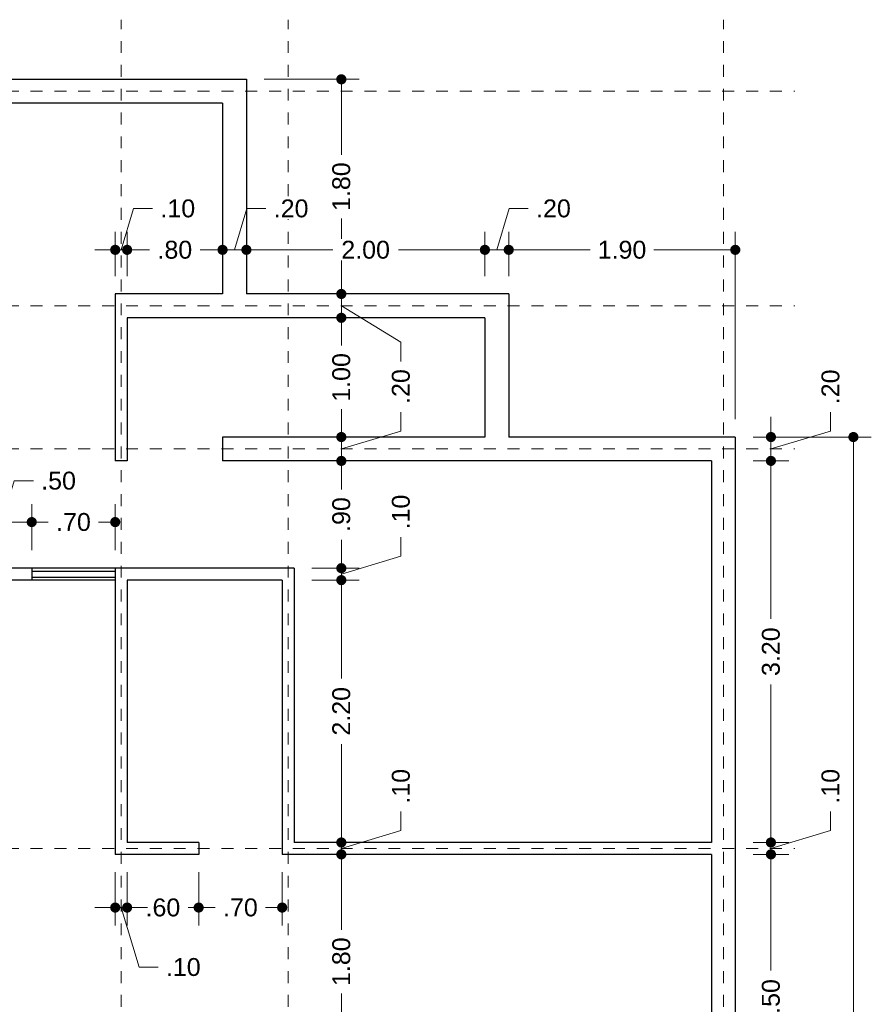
# Model space of a CAD drawing. Header units: millimetres. Extents: x -2.2 to 8.6, y -3.2 to 19.
# Tile 6 of 6: x 1.5 to 8.6, y 10.7 to 19. Entities that reach past the tile are written whole.
import ezdxf

# ---------------------------------------------------------------- set-up
doc = ezdxf.new("R2010")
doc.units = ezdxf.units.MM
doc.header["$LTSCALE"] = 0.001
doc.linetypes.add('CENTER2', pattern=[28.575, 19.05, -3.175, 3.175, -3.175])
for name, color, linetype, lineweight in [('Cotas', 7, 'Continuous', 18), ('Ejes', 7, 'CENTER2', 5), ('Muros', 7, 'Continuous', 30), ('Ventanas', 250, 'Continuous', 25)]:
    doc.layers.add(name, color=color, linetype=linetype, lineweight=lineweight)
doc.styles.get("Standard").update_dxf_attribs({"font": 'arial.ttf'})
doc.dimstyles.new('1-100', dxfattribs={"dimscale": 100, "dimtxt": 0.0015, "dimasz": 0.00085, "dimexe": 0.0015, "dimexo": 0.0015, "dimgap": 0.0008, "dimtad": 0, "dimzin": 4, "dimdsep": 46, "dimtxsty": 'Standard', "dimblk": 'DOT', "dimcen": 0.0009, "dimclrd": 256, "dimclre": 256, "dimclrt": 256, "dimadec": 0, "dimazin": 0, "dimtfac": 1, "dimtofl": 0, "dimtmove": 1, "dimatfit": 2, "dimfxl": 0.0015, "dimtfill": 1, "dimtolj": 1, "dimtzin": 4, "dimlwd": -1, "dimlwe": -1, "dimarcsym": 0})

# ---------------------------------------------------------------- blocks, each defined once
blk = doc.blocks.new('_DOT')
at = {"color": 0, "linetype": 'ByBlock'}
blk.add_line((-0.5, 0), (-1, 0), dxfattribs=at)
at = {"color": 0, "linetype": 'ByBlock', "const_width": 0.5}
blk.add_lwpolyline([(-0.25, 0, 1), (0.25, 0, 1)], format="xyb", close=True, dxfattribs=at)
blk = doc.blocks.new('*D42')
at = {"layer": 'Cotas', "transparency": 16777216}
for p, q in [((3.8668, 12.0057), (4.313, 12.0057)), ((4.163, 11.9207), (4.163, 11.3732)), ((4.163, 10.2907), (4.163, 10.8382)), ((3.9168, 10.2057), (4.313, 10.2057))]:
    blk.add_line(p, q, dxfattribs=at)
at = {"layer": 'Defpoints', "color": 0, "transparency": 16777216}
for p in [(3.7168, 12.0057), (4.163, 12.0057), (3.7668, 10.2057)]:
    blk.add_point(p, dxfattribs=at)
at = {"layer": 'Cotas', "transparency": 16777216, "xscale": 0.08499999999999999, "yscale": 0.08499999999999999, "zscale": 0.08499999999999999}
for p, rotation in [((4.163, 12.0057), 90), ((4.163, 10.2057), 270)]:
    blk.add_blockref('_DOT', p, dxfattribs=dict(at, rotation=rotation))
at = {"layer": 'Cotas', "transparency": 16777216, "insert": (4.163, 11.1057), "char_height": 0.15, "attachment_point": 5, "rotation": 90, "bg_fill": 3, "box_fill_scale": 1.1, "bg_fill_color": 256, "bg_fill_true_color": 13158600, "bg_fill_transparency": 0}
blk.add_mtext('\\A1;1.80', dxfattribs=at)
blk = doc.blocks.new('*D43')
at = {"layer": 'Cotas', "transparency": 16777216}
for p, q in [((4.6627, 12.2056), (4.6627, 12.3656)), ((4.163, 12.1907), (4.163, 12.2757)), ((4.163, 12.0557), (4.6627, 12.2056)), ((3.9168, 12.1057), (4.313, 12.1057)), ((4.163, 12.0057), (4.163, 12.1057)), ((3.8668, 12.0057), (4.313, 12.0057)), ((4.163, 11.9207), (4.163, 11.8357))]:
    blk.add_line(p, q, dxfattribs=at)
at = {"layer": 'Defpoints', "color": 0, "transparency": 16777216}
for p in [(3.7668, 12.1057), (4.163, 12.1057), (3.7168, 12.0057)]:
    blk.add_point(p, dxfattribs=at)
at = {"layer": 'Cotas', "transparency": 16777216, "xscale": 0.08499999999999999, "yscale": 0.08499999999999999, "zscale": 0.08499999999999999}
for p, rotation in [((4.163, 12.1057), 270), ((4.163, 12.0057), 90)]:
    blk.add_blockref('_DOT', p, dxfattribs=dict(at, rotation=rotation))
at = {"layer": 'Cotas', "transparency": 16777216, "insert": (4.6627, 12.5768), "char_height": 0.15, "attachment_point": 5, "rotation": 90, "bg_fill": 3, "box_fill_scale": 1.1, "bg_fill_color": 256, "bg_fill_true_color": 13158600, "bg_fill_transparency": 0}
blk.add_mtext('\\A1;.10', dxfattribs=at)
blk = doc.blocks.new('*D44')
at = {"layer": 'Cotas', "transparency": 16777216}
for p, q in [((3.9168, 14.3057), (4.313, 14.3057)), ((4.163, 14.2207), (4.163, 13.4815)), ((4.163, 12.1907), (4.163, 12.9299)), ((3.9168, 12.1057), (4.313, 12.1057))]:
    blk.add_line(p, q, dxfattribs=at)
at = {"layer": 'Defpoints', "color": 0, "transparency": 16777216}
for p in [(3.7668, 14.3057), (4.163, 14.3057), (3.7668, 12.1057)]:
    blk.add_point(p, dxfattribs=at)
at = {"layer": 'Cotas', "transparency": 16777216, "xscale": 0.08499999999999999, "yscale": 0.08499999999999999, "zscale": 0.08499999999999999}
for p, rotation in [((4.163, 14.3057), 90), ((4.163, 12.1057), 270)]:
    blk.add_blockref('_DOT', p, dxfattribs=dict(at, rotation=rotation))
at = {"layer": 'Cotas', "transparency": 16777216, "insert": (4.163, 13.2057), "char_height": 0.15, "attachment_point": 5, "rotation": 90, "bg_fill": 3, "box_fill_scale": 1.1, "bg_fill_color": 256, "bg_fill_true_color": 13158600, "bg_fill_transparency": 0}
blk.add_mtext('\\A1;2.20', dxfattribs=at)
blk = doc.blocks.new('*D45')
at = {"layer": 'Cotas', "transparency": 16777216}
for p, q in [((3.9168, 15.3057), (4.313, 15.3057)), ((4.163, 15.2207), (4.163, 15.0668)), ((4.163, 14.4907), (4.163, 14.6446)), ((3.9168, 14.4057), (4.313, 14.4057))]:
    blk.add_line(p, q, dxfattribs=at)
at = {"layer": 'Defpoints', "color": 0, "transparency": 16777216}
for p in [(3.7668, 15.3057), (4.163, 15.3057), (3.7668, 14.4057)]:
    blk.add_point(p, dxfattribs=at)
at = {"layer": 'Cotas', "transparency": 16777216, "xscale": 0.08499999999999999, "yscale": 0.08499999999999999, "zscale": 0.08499999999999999}
for p, rotation in [((4.163, 15.3057), 90), ((4.163, 14.4057), 270)]:
    blk.add_blockref('_DOT', p, dxfattribs=dict(at, rotation=rotation))
at = {"layer": 'Cotas', "transparency": 16777216, "insert": (4.163, 14.8557), "char_height": 0.15, "attachment_point": 5, "rotation": 90, "bg_fill": 3, "box_fill_scale": 1.1, "bg_fill_color": 256, "bg_fill_true_color": 13158600, "bg_fill_transparency": 0}
blk.add_mtext('\\A1;.90', dxfattribs=at)
blk = doc.blocks.new('*D46')
at = {"layer": 'Cotas', "transparency": 16777216}
for p, q in [((4.6627, 15.5556), (4.6627, 15.7156)), ((4.163, 15.5907), (4.163, 15.6757)), ((4.163, 15.4057), (4.6627, 15.5556)), ((3.8668, 15.5057), (4.313, 15.5057)), ((4.163, 15.3057), (4.163, 15.5057)), ((3.9168, 15.3057), (4.313, 15.3057)), ((4.163, 15.2207), (4.163, 15.1357))]:
    blk.add_line(p, q, dxfattribs=at)
at = {"layer": 'Defpoints', "color": 0, "transparency": 16777216}
for p in [(3.7168, 15.5057), (4.163, 15.5057), (3.7668, 15.3057)]:
    blk.add_point(p, dxfattribs=at)
at = {"layer": 'Cotas', "transparency": 16777216, "xscale": 0.08499999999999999, "yscale": 0.08499999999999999, "zscale": 0.08499999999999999}
for p, rotation in [((4.163, 15.5057), 270), ((4.163, 15.3057), 90)]:
    blk.add_blockref('_DOT', p, dxfattribs=dict(at, rotation=rotation))
at = {"layer": 'Cotas', "transparency": 16777216, "insert": (4.6627, 15.9268), "char_height": 0.15, "attachment_point": 5, "rotation": 90, "bg_fill": 3, "box_fill_scale": 1.1, "bg_fill_color": 256, "bg_fill_true_color": 13158600, "bg_fill_transparency": 0}
blk.add_mtext('\\A1;.20', dxfattribs=at)
blk = doc.blocks.new('*D47')
at = {"layer": 'Cotas', "transparency": 16777216}
for p, q in [((3.8668, 16.5057), (4.313, 16.5057)), ((4.163, 16.4207), (4.163, 16.2732)), ((4.163, 15.5907), (4.163, 15.7382)), ((3.8668, 15.5057), (4.313, 15.5057))]:
    blk.add_line(p, q, dxfattribs=at)
at = {"layer": 'Defpoints', "color": 0, "transparency": 16777216}
for p in [(3.7168, 16.5057), (4.163, 16.5057), (3.7168, 15.5057)]:
    blk.add_point(p, dxfattribs=at)
at = {"layer": 'Cotas', "transparency": 16777216, "xscale": 0.08499999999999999, "yscale": 0.08499999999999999, "zscale": 0.08499999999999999}
for p, rotation in [((4.163, 16.5057), 90), ((4.163, 15.5057), 270)]:
    blk.add_blockref('_DOT', p, dxfattribs=dict(at, rotation=rotation))
at = {"layer": 'Cotas', "transparency": 16777216, "insert": (4.163, 16.0057), "char_height": 0.15, "attachment_point": 5, "rotation": 90, "bg_fill": 3, "box_fill_scale": 1.1, "bg_fill_color": 256, "bg_fill_true_color": 13158600, "bg_fill_transparency": 0}
blk.add_mtext('\\A1;1.00', dxfattribs=at)
blk = doc.blocks.new('*D48')
at = {"layer": 'Cotas', "transparency": 16777216}
for p, q in [((4.163, 16.7907), (4.163, 16.8757)), ((3.8668, 16.7057), (4.313, 16.7057)), ((4.163, 16.5057), (4.163, 16.7057)), ((4.163, 16.6057), (4.6627, 16.3004)), ((3.8668, 16.5057), (4.313, 16.5057)), ((4.163, 16.4207), (4.163, 16.3357)), ((4.6627, 16.3004), (4.6627, 16.1404))]:
    blk.add_line(p, q, dxfattribs=at)
at = {"layer": 'Defpoints', "color": 0, "transparency": 16777216}
for p in [(3.7168, 16.7057), (4.163, 16.7057), (3.7168, 16.5057)]:
    blk.add_point(p, dxfattribs=at)
at = {"layer": 'Cotas', "transparency": 16777216, "xscale": 0.08499999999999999, "yscale": 0.08499999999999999, "zscale": 0.08499999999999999}
for p, rotation in [((4.163, 16.7057), 270), ((4.163, 16.5057), 90)]:
    blk.add_blockref('_DOT', p, dxfattribs=dict(at, rotation=rotation))
at = {"layer": 'Cotas', "transparency": 16777216, "insert": (4.6627, 15.9293), "char_height": 0.15, "attachment_point": 5, "rotation": 90, "bg_fill": 3, "box_fill_scale": 1.1, "bg_fill_color": 256, "bg_fill_true_color": 13158600, "bg_fill_transparency": 0}
blk.add_mtext('\\A1;.20', dxfattribs=at)
blk = doc.blocks.new('*D49')
at = {"layer": 'Cotas', "transparency": 16777216}
for p, q in [((3.5168, 18.5057), (4.313, 18.5057)), ((4.163, 18.4207), (4.163, 17.8732)), ((4.163, 16.7907), (4.163, 17.3382)), ((3.8668, 16.7057), (4.313, 16.7057))]:
    blk.add_line(p, q, dxfattribs=at)
at = {"layer": 'Defpoints', "color": 0, "transparency": 16777216}
for p in [(3.3668, 18.5057), (4.163, 18.5057), (3.7168, 16.7057)]:
    blk.add_point(p, dxfattribs=at)
at = {"layer": 'Cotas', "transparency": 16777216, "xscale": 0.08499999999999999, "yscale": 0.08499999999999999, "zscale": 0.08499999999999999}
for p, rotation in [((4.163, 18.5057), 90), ((4.163, 16.7057), 270)]:
    blk.add_blockref('_DOT', p, dxfattribs=dict(at, rotation=rotation))
at = {"layer": 'Cotas', "transparency": 16777216, "insert": (4.163, 17.6057), "char_height": 0.15, "attachment_point": 5, "rotation": 90, "bg_fill": 3, "box_fill_scale": 1.1, "bg_fill_color": 256, "bg_fill_true_color": 13158600, "bg_fill_transparency": 0}
blk.add_mtext('\\A1;1.80', dxfattribs=at)
blk = doc.blocks.new('*D59')
at = {"layer": 'Cotas', "transparency": 16777216}
for p, q in [((2.3668, 11.8557), (2.3668, 11.4098)), ((2.9668, 11.8557), (2.9668, 11.4098)), ((2.4518, 11.5598), (2.4556, 11.5598)), ((2.8818, 11.5598), (2.8779, 11.5598))]:
    blk.add_line(p, q, dxfattribs=at)
at = {"layer": 'Defpoints', "color": 0, "transparency": 16777216}
for p in [(2.3668, 12.0057), (2.9668, 12.0057), (2.9668, 11.5598)]:
    blk.add_point(p, dxfattribs=at)
at = {"layer": 'Cotas', "transparency": 16777216, "xscale": 0.08499999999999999, "yscale": 0.08499999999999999, "zscale": 0.08499999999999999, "rotation": 180}
blk.add_blockref('_DOT', (2.3668, 11.5598), dxfattribs=at)
at = {"layer": 'Cotas', "transparency": 16777216, "xscale": 0.08499999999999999, "yscale": 0.08499999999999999, "zscale": 0.08499999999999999}
blk.add_blockref('_DOT', (2.9668, 11.5598), dxfattribs=at)
at = {"layer": 'Cotas', "transparency": 16777216, "insert": (2.6668, 11.5598), "char_height": 0.15, "attachment_point": 5, "bg_fill": 3, "box_fill_scale": 1.1, "bg_fill_color": 256, "bg_fill_true_color": 13158600, "bg_fill_transparency": 0}
blk.add_mtext('\\A1;.60', dxfattribs=at)
blk = doc.blocks.new('*D60')
at = {"layer": 'Cotas', "transparency": 16777216}
for p, q in [((2.9668, 11.8557), (2.9668, 11.4098)), ((3.6668, 11.8557), (3.6668, 11.4098)), ((3.0518, 11.5598), (3.1056, 11.5598)), ((3.5818, 11.5598), (3.5279, 11.5598))]:
    blk.add_line(p, q, dxfattribs=at)
at = {"layer": 'Defpoints', "color": 0, "transparency": 16777216}
for p in [(2.9668, 12.0057), (3.6668, 12.0057), (3.6668, 11.5598)]:
    blk.add_point(p, dxfattribs=at)
at = {"layer": 'Cotas', "transparency": 16777216, "xscale": 0.08499999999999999, "yscale": 0.08499999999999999, "zscale": 0.08499999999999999, "rotation": 180}
blk.add_blockref('_DOT', (2.9668, 11.5598), dxfattribs=at)
at = {"layer": 'Cotas', "transparency": 16777216, "xscale": 0.08499999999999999, "yscale": 0.08499999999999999, "zscale": 0.08499999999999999}
blk.add_blockref('_DOT', (3.6668, 11.5598), dxfattribs=at)
at = {"layer": 'Cotas', "transparency": 16777216, "insert": (3.3168, 11.5598), "char_height": 0.15, "attachment_point": 5, "bg_fill": 3, "box_fill_scale": 1.1, "bg_fill_color": 256, "bg_fill_true_color": 13158600, "bg_fill_transparency": 0}
blk.add_mtext('\\A1;.70', dxfattribs=at)
blk = doc.blocks.new('*D61')
at = {"layer": 'Cotas', "transparency": 16777216}
for p, q in [((1.3168, 14.7925), (1.4207, 15.1391)), ((1.4207, 15.1391), (1.5807, 15.1391)), ((1.0668, 14.5557), (1.0668, 14.9425)), ((1.5668, 14.5557), (1.5668, 14.9425)), ((1.1518, 14.7925), (1.4818, 14.7925))]:
    blk.add_line(p, q, dxfattribs=at)
at = {"layer": 'Defpoints', "color": 0, "transparency": 16777216}
for p in [(1.5668, 14.7925), (1.0668, 14.4057), (1.5668, 14.4057)]:
    blk.add_point(p, dxfattribs=at)
at = {"layer": 'Cotas', "transparency": 16777216, "xscale": 0.08499999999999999, "yscale": 0.08499999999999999, "zscale": 0.08499999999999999, "rotation": 180}
blk.add_blockref('_DOT', (1.0668, 14.7925), dxfattribs=at)
at = {"layer": 'Cotas', "transparency": 16777216, "xscale": 0.08499999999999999, "yscale": 0.08499999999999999, "zscale": 0.08499999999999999}
blk.add_blockref('_DOT', (1.5668, 14.7925), dxfattribs=at)
at = {"layer": 'Cotas', "transparency": 16777216, "insert": (1.7919, 15.1391), "char_height": 0.15, "attachment_point": 5, "bg_fill": 3, "box_fill_scale": 1.1, "bg_fill_color": 256, "bg_fill_true_color": 13158600, "bg_fill_transparency": 0}
blk.add_mtext('\\A1;.50', dxfattribs=at)
blk = doc.blocks.new('*D62')
at = {"layer": 'Cotas', "transparency": 16777216}
for p, q in [((1.5668, 14.5557), (1.5668, 14.9425)), ((2.2668, 14.5557), (2.2668, 14.9425)), ((1.6518, 14.7925), (1.7056, 14.7925)), ((2.1818, 14.7925), (2.1279, 14.7925))]:
    blk.add_line(p, q, dxfattribs=at)
at = {"layer": 'Defpoints', "color": 0, "transparency": 16777216}
for p in [(2.2668, 14.7925), (1.5668, 14.4057), (2.2668, 14.4057)]:
    blk.add_point(p, dxfattribs=at)
at = {"layer": 'Cotas', "transparency": 16777216, "xscale": 0.08499999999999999, "yscale": 0.08499999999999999, "zscale": 0.08499999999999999, "rotation": 180}
blk.add_blockref('_DOT', (1.5668, 14.7925), dxfattribs=at)
at = {"layer": 'Cotas', "transparency": 16777216, "xscale": 0.08499999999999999, "yscale": 0.08499999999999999, "zscale": 0.08499999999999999}
blk.add_blockref('_DOT', (2.2668, 14.7925), dxfattribs=at)
at = {"layer": 'Cotas', "transparency": 16777216, "insert": (1.9168, 14.7925), "char_height": 0.15, "attachment_point": 5, "bg_fill": 3, "box_fill_scale": 1.1, "bg_fill_color": 256, "bg_fill_true_color": 13158600, "bg_fill_transparency": 0}
blk.add_mtext('\\A1;.70', dxfattribs=at)
blk = doc.blocks.new('*D64')
at = {"layer": 'Cotas', "transparency": 16777216}
for p, q in [((4.6627, 14.5056), (4.6627, 14.6656)), ((4.163, 14.4907), (4.163, 14.5757)), ((4.163, 14.3557), (4.6627, 14.5056)), ((3.9168, 14.4057), (4.313, 14.4057)), ((4.163, 14.3057), (4.163, 14.4057)), ((3.9168, 14.3057), (4.313, 14.3057)), ((4.163, 14.2207), (4.163, 14.1357))]:
    blk.add_line(p, q, dxfattribs=at)
at = {"layer": 'Defpoints', "color": 0, "transparency": 16777216}
for p in [(3.7668, 14.4057), (4.163, 14.4057), (3.7668, 14.3057)]:
    blk.add_point(p, dxfattribs=at)
at = {"layer": 'Cotas', "transparency": 16777216, "xscale": 0.08499999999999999, "yscale": 0.08499999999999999, "zscale": 0.08499999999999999}
for p, rotation in [((4.163, 14.4057), 270), ((4.163, 14.3057), 90)]:
    blk.add_blockref('_DOT', p, dxfattribs=dict(at, rotation=rotation))
at = {"layer": 'Cotas', "transparency": 16777216, "insert": (4.6627, 14.8768), "char_height": 0.15, "attachment_point": 5, "rotation": 90, "bg_fill": 3, "box_fill_scale": 1.1, "bg_fill_color": 256, "bg_fill_true_color": 13158600, "bg_fill_transparency": 0}
blk.add_mtext('\\A1;.10', dxfattribs=at)
blk = doc.blocks.new('*D65')
at = {"layer": 'Cotas', "transparency": 16777216}
for p, q in [((2.3668, 16.8557), (2.3668, 17.2256)), ((3.1668, 16.8557), (3.1668, 17.2256)), ((2.4518, 17.0756), (2.5556, 17.0756)), ((3.0818, 17.0756), (2.9779, 17.0756))]:
    blk.add_line(p, q, dxfattribs=at)
at = {"layer": 'Defpoints', "color": 0, "transparency": 16777216}
for p in [(3.1668, 17.0756), (2.3668, 16.7057), (3.1668, 16.7057)]:
    blk.add_point(p, dxfattribs=at)
at = {"layer": 'Cotas', "transparency": 16777216, "xscale": 0.08499999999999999, "yscale": 0.08499999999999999, "zscale": 0.08499999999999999, "rotation": 180}
blk.add_blockref('_DOT', (2.3668, 17.0756), dxfattribs=at)
at = {"layer": 'Cotas', "transparency": 16777216, "xscale": 0.08499999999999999, "yscale": 0.08499999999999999, "zscale": 0.08499999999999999}
blk.add_blockref('_DOT', (3.1668, 17.0756), dxfattribs=at)
at = {"layer": 'Cotas', "transparency": 16777216, "insert": (2.7668, 17.0756), "char_height": 0.15, "attachment_point": 5, "bg_fill": 3, "box_fill_scale": 1.1, "bg_fill_color": 256, "bg_fill_true_color": 13158600, "bg_fill_transparency": 0}
blk.add_mtext('\\A1;.80', dxfattribs=at)
blk = doc.blocks.new('*D66')
at = {"layer": 'Cotas', "transparency": 16777216}
for p, q in [((2.3168, 17.0756), (2.4207, 17.4222)), ((2.4207, 17.4222), (2.5807, 17.4222)), ((2.2668, 16.8557), (2.2668, 17.2256)), ((2.3668, 16.8557), (2.3668, 17.2256)), ((2.1818, 17.0756), (2.0968, 17.0756)), ((2.3668, 17.0756), (2.2668, 17.0756)), ((2.4518, 17.0756), (2.5368, 17.0756))]:
    blk.add_line(p, q, dxfattribs=at)
at = {"layer": 'Defpoints', "color": 0, "transparency": 16777216}
for p in [(2.2668, 17.0756), (2.2668, 16.7057), (2.3668, 16.7057)]:
    blk.add_point(p, dxfattribs=at)
at = {"layer": 'Cotas', "transparency": 16777216, "xscale": 0.08499999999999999, "yscale": 0.08499999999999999, "zscale": 0.08499999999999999}
blk.add_blockref('_DOT', (2.2668, 17.0756), dxfattribs=at)
at = {"layer": 'Cotas', "transparency": 16777216, "xscale": 0.08499999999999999, "yscale": 0.08499999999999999, "zscale": 0.08499999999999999, "rotation": 180}
blk.add_blockref('_DOT', (2.3668, 17.0756), dxfattribs=at)
at = {"layer": 'Cotas', "transparency": 16777216, "insert": (2.7919, 17.4222), "char_height": 0.15, "attachment_point": 5, "bg_fill": 3, "box_fill_scale": 1.1, "bg_fill_color": 256, "bg_fill_true_color": 13158600, "bg_fill_transparency": 0}
blk.add_mtext('\\A1;.10', dxfattribs=at)
blk = doc.blocks.new('*D67')
at = {"layer": 'Cotas', "transparency": 16777216}
for p, q in [((3.2668, 17.0756), (3.3707, 17.4222)), ((3.3707, 17.4222), (3.5307, 17.4222)), ((3.1668, 16.8557), (3.1668, 17.2256)), ((3.3668, 16.8557), (3.3668, 17.2256)), ((3.0818, 17.0756), (2.9968, 17.0756)), ((3.1668, 17.0756), (3.3668, 17.0756)), ((3.4518, 17.0756), (3.5368, 17.0756))]:
    blk.add_line(p, q, dxfattribs=at)
at = {"layer": 'Defpoints', "color": 0, "transparency": 16777216}
for p in [(3.3668, 17.0756), (3.1668, 16.7057), (3.3668, 16.7057)]:
    blk.add_point(p, dxfattribs=at)
at = {"layer": 'Cotas', "transparency": 16777216, "xscale": 0.08499999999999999, "yscale": 0.08499999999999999, "zscale": 0.08499999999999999}
blk.add_blockref('_DOT', (3.1668, 17.0756), dxfattribs=at)
at = {"layer": 'Cotas', "transparency": 16777216, "xscale": 0.08499999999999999, "yscale": 0.08499999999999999, "zscale": 0.08499999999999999, "rotation": 180}
blk.add_blockref('_DOT', (3.3668, 17.0756), dxfattribs=at)
at = {"layer": 'Cotas', "transparency": 16777216, "insert": (3.7419, 17.4222), "char_height": 0.15, "attachment_point": 5, "bg_fill": 3, "box_fill_scale": 1.1, "bg_fill_color": 256, "bg_fill_true_color": 13158600, "bg_fill_transparency": 0}
blk.add_mtext('\\A1;.20', dxfattribs=at)
blk = doc.blocks.new('*D68')
at = {"layer": 'Cotas', "transparency": 16777216}
for p, q in [((3.3668, 16.8557), (3.3668, 17.2256)), ((5.3668, 16.8557), (5.3668, 17.2256)), ((3.4518, 17.0756), (4.0909, 17.0756)), ((5.2818, 17.0756), (4.6426, 17.0756))]:
    blk.add_line(p, q, dxfattribs=at)
at = {"layer": 'Defpoints', "color": 0, "transparency": 16777216}
for p in [(5.3668, 17.0756), (3.3668, 16.7057), (5.3668, 16.7057)]:
    blk.add_point(p, dxfattribs=at)
at = {"layer": 'Cotas', "transparency": 16777216, "xscale": 0.08499999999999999, "yscale": 0.08499999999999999, "zscale": 0.08499999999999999, "rotation": 180}
blk.add_blockref('_DOT', (3.3668, 17.0756), dxfattribs=at)
at = {"layer": 'Cotas', "transparency": 16777216, "xscale": 0.08499999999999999, "yscale": 0.08499999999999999, "zscale": 0.08499999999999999}
blk.add_blockref('_DOT', (5.3668, 17.0756), dxfattribs=at)
at = {"layer": 'Cotas', "transparency": 16777216, "insert": (4.3668, 17.0756), "char_height": 0.15, "attachment_point": 5, "bg_fill": 3, "box_fill_scale": 1.1, "bg_fill_color": 256, "bg_fill_true_color": 13158600, "bg_fill_transparency": 0}
blk.add_mtext('\\A1;2.00', dxfattribs=at)
blk = doc.blocks.new('*D69')
at = {"layer": 'Cotas', "transparency": 16777216}
for p, q in [((5.4668, 17.0756), (5.5707, 17.4222)), ((5.5707, 17.4222), (5.7307, 17.4222)), ((5.3668, 16.8557), (5.3668, 17.2256)), ((5.5668, 16.8557), (5.5668, 17.2256)), ((5.2818, 17.0756), (5.1968, 17.0756)), ((5.3668, 17.0756), (5.5668, 17.0756)), ((5.6518, 17.0756), (5.7368, 17.0756))]:
    blk.add_line(p, q, dxfattribs=at)
at = {"layer": 'Defpoints', "color": 0, "transparency": 16777216}
for p in [(5.5668, 17.0756), (5.3668, 16.7057), (5.5668, 16.7057)]:
    blk.add_point(p, dxfattribs=at)
at = {"layer": 'Cotas', "transparency": 16777216, "xscale": 0.08499999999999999, "yscale": 0.08499999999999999, "zscale": 0.08499999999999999}
blk.add_blockref('_DOT', (5.3668, 17.0756), dxfattribs=at)
at = {"layer": 'Cotas', "transparency": 16777216, "xscale": 0.08499999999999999, "yscale": 0.08499999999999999, "zscale": 0.08499999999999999, "rotation": 180}
blk.add_blockref('_DOT', (5.5668, 17.0756), dxfattribs=at)
at = {"layer": 'Cotas', "transparency": 16777216, "insert": (5.9419, 17.4222), "char_height": 0.15, "attachment_point": 5, "bg_fill": 3, "box_fill_scale": 1.1, "bg_fill_color": 256, "bg_fill_true_color": 13158600, "bg_fill_transparency": 0}
blk.add_mtext('\\A1;.20', dxfattribs=at)
blk = doc.blocks.new('*D70')
at = {"layer": 'Cotas', "transparency": 16777216}
for p, q in [((5.5668, 16.8557), (5.5668, 17.2256)), ((7.4668, 15.6557), (7.4668, 17.2256)), ((5.6518, 17.0756), (6.2493, 17.0756)), ((7.3818, 17.0756), (6.7843, 17.0756))]:
    blk.add_line(p, q, dxfattribs=at)
at = {"layer": 'Defpoints', "color": 0, "transparency": 16777216}
for p in [(7.4668, 17.0756), (5.5668, 16.7057), (7.4668, 15.5057)]:
    blk.add_point(p, dxfattribs=at)
at = {"layer": 'Cotas', "transparency": 16777216, "xscale": 0.08499999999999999, "yscale": 0.08499999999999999, "zscale": 0.08499999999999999, "rotation": 180}
blk.add_blockref('_DOT', (5.5668, 17.0756), dxfattribs=at)
at = {"layer": 'Cotas', "transparency": 16777216, "xscale": 0.08499999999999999, "yscale": 0.08499999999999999, "zscale": 0.08499999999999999}
blk.add_blockref('_DOT', (7.4668, 17.0756), dxfattribs=at)
at = {"layer": 'Cotas', "transparency": 16777216, "insert": (6.5168, 17.0756), "char_height": 0.15, "attachment_point": 5, "bg_fill": 3, "box_fill_scale": 1.1, "bg_fill_color": 256, "bg_fill_true_color": 13158600, "bg_fill_transparency": 0}
blk.add_mtext('\\A1;1.90', dxfattribs=at)
blk = doc.blocks.new('*D71')
at = {"layer": 'Cotas', "transparency": 16777216}
for p, q in [((2.2668, 11.8557), (2.2668, 11.4098)), ((2.3668, 11.8557), (2.3668, 11.4098)), ((2.1818, 11.5598), (2.0968, 11.5598)), ((2.3668, 11.5598), (2.2668, 11.5598)), ((2.3168, 11.5598), (2.4667, 11.0601)), ((2.4518, 11.5598), (2.5368, 11.5598)), ((2.4667, 11.0601), (2.6267, 11.0601))]:
    blk.add_line(p, q, dxfattribs=at)
at = {"layer": 'Defpoints', "color": 0, "transparency": 16777216}
for p in [(2.2668, 12.0057), (2.3668, 12.0057), (2.2668, 11.5598)]:
    blk.add_point(p, dxfattribs=at)
at = {"layer": 'Cotas', "transparency": 16777216, "xscale": 0.08499999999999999, "yscale": 0.08499999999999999, "zscale": 0.08499999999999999}
blk.add_blockref('_DOT', (2.2668, 11.5598), dxfattribs=at)
at = {"layer": 'Cotas', "transparency": 16777216, "xscale": 0.08499999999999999, "yscale": 0.08499999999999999, "zscale": 0.08499999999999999, "rotation": 180}
blk.add_blockref('_DOT', (2.3668, 11.5598), dxfattribs=at)
at = {"layer": 'Cotas', "transparency": 16777216, "insert": (2.8378, 11.0601), "char_height": 0.15, "attachment_point": 5, "bg_fill": 3, "box_fill_scale": 1.1, "bg_fill_color": 256, "bg_fill_true_color": 13158600, "bg_fill_transparency": 0}
blk.add_mtext('\\A1;.10', dxfattribs=at)
blk = doc.blocks.new('*D73')
at = {"layer": 'Cotas', "transparency": 16777216}
for p, q in [((7.6168, 15.5057), (8.6072, 15.5057)), ((8.4572, 15.4207), (8.4572, 7.5815)), ((8.4572, -0.9093), (8.4572, 6.9299)), ((7.6168, -0.9943), (8.6072, -0.9943))]:
    blk.add_line(p, q, dxfattribs=at)
at = {"layer": 'Defpoints', "color": 0, "transparency": 16777216}
for p in [(7.4668, 15.5057), (7.4668, -0.9943), (8.4572, -0.9943)]:
    blk.add_point(p, dxfattribs=at)
at = {"layer": 'Cotas', "transparency": 16777216, "xscale": 0.08499999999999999, "yscale": 0.08499999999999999, "zscale": 0.08499999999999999}
for p, rotation in [((8.4572, 15.5057), 90), ((8.4572, -0.9943), 270)]:
    blk.add_blockref('_DOT', p, dxfattribs=dict(at, rotation=rotation))
at = {"layer": 'Cotas', "transparency": 16777216, "insert": (8.4572, 7.2557), "char_height": 0.15, "attachment_point": 5, "rotation": 90, "bg_fill": 3, "box_fill_scale": 1.1, "bg_fill_color": 256, "bg_fill_true_color": 13158600, "bg_fill_transparency": 0}
blk.add_mtext('\\A1;16.50', dxfattribs=at)
blk = doc.blocks.new('*D83')
at = {"layer": 'Cotas', "transparency": 16777216}
for p, q in [((7.6168, 12.0057), (7.9155, 12.0057)), ((7.7655, 11.9207), (7.7655, 11.0315)), ((7.7655, 9.5907), (7.7655, 10.4799)), ((7.6168, 9.5057), (7.9155, 9.5057))]:
    blk.add_line(p, q, dxfattribs=at)
at = {"layer": 'Defpoints', "color": 0, "transparency": 16777216}
for p in [(7.4668, 12.0057), (7.7655, 12.0057), (7.4668, 9.5057)]:
    blk.add_point(p, dxfattribs=at)
at = {"layer": 'Cotas', "transparency": 16777216, "xscale": 0.08499999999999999, "yscale": 0.08499999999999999, "zscale": 0.08499999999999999}
for p, rotation in [((7.7655, 12.0057), 90), ((7.7655, 9.5057), 270)]:
    blk.add_blockref('_DOT', p, dxfattribs=dict(at, rotation=rotation))
at = {"layer": 'Cotas', "transparency": 16777216, "insert": (7.7655, 10.7557), "char_height": 0.15, "attachment_point": 5, "rotation": 90, "bg_fill": 3, "box_fill_scale": 1.1, "bg_fill_color": 256, "bg_fill_true_color": 13158600, "bg_fill_transparency": 0}
blk.add_mtext('\\A1;2.50', dxfattribs=at)
blk = doc.blocks.new('*D84')
at = {"layer": 'Cotas', "transparency": 16777216}
for p, q in [((8.2653, 12.2056), (8.2653, 12.3656)), ((7.7655, 12.1907), (7.7655, 12.2757)), ((7.7655, 12.0557), (8.2653, 12.2056)), ((7.6168, 12.1057), (7.9155, 12.1057)), ((7.7655, 12.0057), (7.7655, 12.1057)), ((7.6168, 12.0057), (7.9155, 12.0057)), ((7.7655, 11.9207), (7.7655, 11.8357))]:
    blk.add_line(p, q, dxfattribs=at)
at = {"layer": 'Defpoints', "color": 0, "transparency": 16777216}
for p in [(7.4668, 12.1057), (7.7655, 12.1057), (7.4668, 12.0057)]:
    blk.add_point(p, dxfattribs=at)
at = {"layer": 'Cotas', "transparency": 16777216, "xscale": 0.08499999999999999, "yscale": 0.08499999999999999, "zscale": 0.08499999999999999}
for p, rotation in [((7.7655, 12.1057), 270), ((7.7655, 12.0057), 90)]:
    blk.add_blockref('_DOT', p, dxfattribs=dict(at, rotation=rotation))
at = {"layer": 'Cotas', "transparency": 16777216, "insert": (8.2653, 12.5768), "char_height": 0.15, "attachment_point": 5, "rotation": 90, "bg_fill": 3, "box_fill_scale": 1.1, "bg_fill_color": 256, "bg_fill_true_color": 13158600, "bg_fill_transparency": 0}
blk.add_mtext('\\A1;.10', dxfattribs=at)
blk = doc.blocks.new('*D85')
at = {"layer": 'Cotas', "transparency": 16777216}
for p, q in [((7.6168, 15.3057), (7.9155, 15.3057)), ((7.7655, 15.2207), (7.7655, 13.9802)), ((7.7655, 12.1907), (7.7655, 13.4312)), ((7.6168, 12.1057), (7.9155, 12.1057))]:
    blk.add_line(p, q, dxfattribs=at)
at = {"layer": 'Defpoints', "color": 0, "transparency": 16777216}
for p in [(7.4668, 15.3057), (7.7655, 15.3057), (7.4668, 12.1057)]:
    blk.add_point(p, dxfattribs=at)
at = {"layer": 'Cotas', "transparency": 16777216, "xscale": 0.08499999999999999, "yscale": 0.08499999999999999, "zscale": 0.08499999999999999}
for p, rotation in [((7.7655, 15.3057), 90), ((7.7655, 12.1057), 270)]:
    blk.add_blockref('_DOT', p, dxfattribs=dict(at, rotation=rotation))
at = {"layer": 'Cotas', "transparency": 16777216, "insert": (7.7655, 13.7057), "char_height": 0.15, "attachment_point": 5, "rotation": 90, "bg_fill": 3, "box_fill_scale": 1.1, "bg_fill_color": 256, "bg_fill_true_color": 13158600, "bg_fill_transparency": 0}
blk.add_mtext('\\A1;3.20', dxfattribs=at)
blk = doc.blocks.new('*D86')
at = {"layer": 'Cotas', "transparency": 16777216}
for p, q in [((8.2653, 15.5556), (8.2653, 15.7156)), ((7.7655, 15.5907), (7.7655, 15.6757)), ((7.7655, 15.4057), (8.2653, 15.5556)), ((7.6168, 15.5057), (7.9155, 15.5057)), ((7.7655, 15.3057), (7.7655, 15.5057)), ((7.6168, 15.3057), (7.9155, 15.3057)), ((7.7655, 15.2207), (7.7655, 15.1357))]:
    blk.add_line(p, q, dxfattribs=at)
at = {"layer": 'Defpoints', "color": 0, "transparency": 16777216}
for p in [(7.4668, 15.5057), (7.7655, 15.5057), (7.4668, 15.3057)]:
    blk.add_point(p, dxfattribs=at)
at = {"layer": 'Cotas', "transparency": 16777216, "xscale": 0.08499999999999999, "yscale": 0.08499999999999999, "zscale": 0.08499999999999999}
for p, rotation in [((7.7655, 15.5057), 270), ((7.7655, 15.3057), 90)]:
    blk.add_blockref('_DOT', p, dxfattribs=dict(at, rotation=rotation))
at = {"layer": 'Cotas', "transparency": 16777216, "insert": (8.2653, 15.9268), "char_height": 0.15, "attachment_point": 5, "rotation": 90, "bg_fill": 3, "box_fill_scale": 1.1, "bg_fill_color": 256, "bg_fill_true_color": 13158600, "bg_fill_transparency": 0}
blk.add_mtext('\\A1;.20', dxfattribs=at)

msp = doc.modelspace()

# ---------------------------------------------------------------- linework, layer by layer
at = {"layer": 'Ejes', "linetype": 'CENTER2'}
for p, q in [((2.3168, -2.4731), (2.3168, 19.0057)), ((3.7168, -2.4731), (3.7168, 19.0057)), ((7.3668, -2.4731), (7.3668, 19.0057)), ((-1.4426, 18.4057), (7.9668, 18.4057)), ((-1.4426, 16.6057), (7.9668, 16.6057)), ((-1.4426, 15.4057), (7.9668, 15.4057)), ((-1.4426, 12.0557), (7.9668, 12.0557))]:
    msp.add_line(p, q, dxfattribs=at)
at = {"layer": 'Muros'}
for p, q in [((-0.0332, 18.5057), (3.3668, 18.5057)), ((3.3668, 18.5057), (3.3668, 16.7057)), ((3.1668, 18.3057), (0.1668, 18.3057)), ((3.1668, 18.3057), (3.1668, 16.7057)), ((2.2668, 16.7057), (2.2668, 15.3057)), ((3.1668, 16.7057), (2.2668, 16.7057)), ((5.5668, 16.7057), (3.3668, 16.7057)), ((5.5668, 16.7057), (5.5668, 15.5057)), ((2.3668, 16.5057), (2.3668, 15.3057)), ((5.3668, 16.5057), (2.3668, 16.5057)), ((5.3668, 16.5057), (5.3668, 15.5057)), ((3.1668, 15.5057), (3.1668, 15.3057)), ((5.3668, 15.5057), (3.1668, 15.5057)), ((7.4668, 15.5057), (5.5668, 15.5057)), ((7.4668, 15.5057), (7.4668, -0.9943)), ((2.3668, 15.3057), (2.2668, 15.3057)), ((7.2668, 15.3057), (3.1668, 15.3057)), ((7.2668, 15.3057), (7.2668, 14.1057)), ((3.7668, 14.4057), (1.0668, 14.4057)), ((3.7668, 14.4057), (3.7668, 12.1057)), ((2.2668, 14.3057), (1.0668, 14.3057)), ((2.2668, 14.3057), (2.2668, 12.0057)), ((3.6668, 14.3057), (2.3668, 14.3057)), ((2.3668, 14.3057), (2.3668, 12.1057)), ((3.6668, 14.3057), (3.6668, 12.0057)), ((7.2668, 14.1057), (7.2668, 12.1057)), ((2.9668, 12.1057), (2.3668, 12.1057)), ((2.9668, 12.1057), (2.9668, 12.0057)), ((7.2668, 12.1057), (3.7668, 12.1057)), ((2.3668, 12.0057), (2.2668, 12.0057)), ((2.9668, 12.0057), (2.3668, 12.0057)), ((7.2668, 12.0057), (3.6668, 12.0057)), ((7.2668, 12.0057), (7.2668, 9.5057))]:
    msp.add_line(p, q, dxfattribs=at)
at = {"layer": 'Ventanas'}
for p, q in [((1.5668, 14.4057), (1.5668, 14.3057)), ((1.5668, 14.3807), (2.2668, 14.3807)), ((2.2668, 14.4057), (2.2668, 14.3057)), ((1.5668, 14.3307), (2.2668, 14.3307))]:
    msp.add_line(p, q, dxfattribs=at)

# ---------------------------------------------------------------- next in the draw order: dimensions: what is measured, and where the dimension line sits
at = {"layer": 'Cotas'}
for base, p1, p2, picture, middle in [((3.1668, 17.0756), (2.3668, 16.7057), (3.1668, 16.7057), '*D65', (2.7668, 17.0756)), ((1.5668, 14.7925), (1.0668, 14.4057), (1.5668, 14.4057), '*D61', (1.6607, 15.1391))]:
    dim = msp.add_linear_dim(base=base, p1=p1, p2=p2, dimstyle='1-100', dxfattribs=at)
    dim.commit()
    dim.dimension.update_dxf_attribs({"geometry": picture, "text_midpoint": middle})
dim = msp.add_linear_dim(base=(2.9668, 11.5598), p1=(2.3668, 12.0057), p2=(2.9668, 12.0057), dimstyle='1-100', dxfattribs=at)
dim.commit()
dim.dimension.update_dxf_attribs({"geometry": '*D59', "text_midpoint": (2.6668, 11.5598), "dimtype": 160})
dim = msp.add_linear_dim(base=(4.163, 12.0057), p1=(3.7668, 10.2057), p2=(3.7168, 12.0057), angle=90, dimstyle='1-100', dxfattribs=at)
dim.commit()
dim.dimension.update_dxf_attribs({"geometry": '*D42', "text_midpoint": (4.163, 11.1057)})

# ---------------------------------------------------------------- next in the draw order: dimensions: what is measured, and where the dimension line sits
dim = msp.add_linear_dim(base=(2.2668, 17.0756), p1=(2.3668, 16.7057), p2=(2.2668, 16.7057), dimstyle='1-100', dxfattribs=at)
dim.commit()
dim.dimension.update_dxf_attribs({"geometry": '*D66', "text_midpoint": (2.6607, 17.4222)})
dim = msp.add_linear_dim(base=(2.2668, 14.7925), p1=(1.5668, 14.4057), p2=(2.2668, 14.4057), dimstyle='1-100', dxfattribs=at)
dim.commit()
dim.dimension.update_dxf_attribs({"geometry": '*D62', "text_midpoint": (1.9168, 14.7925), "dimtype": 160})
dim = msp.add_linear_dim(base=(4.163, 12.1057), p1=(3.7168, 12.0057), p2=(3.7668, 12.1057), angle=90, dimstyle='1-100', dxfattribs=at)
dim.commit()
dim.dimension.update_dxf_attribs({"geometry": '*D43', "text_midpoint": (4.6627, 12.4456)})

# ---------------------------------------------------------------- next in the draw order: dimensions: what is measured, and where the dimension line sits
dim = msp.add_linear_dim(base=(4.163, 14.3057), p1=(3.7668, 12.1057), p2=(3.7668, 14.3057), angle=90, dimstyle='1-100', dxfattribs=at)
dim.commit()
dim.dimension.update_dxf_attribs({"geometry": '*D44', "text_midpoint": (4.163, 13.2057)})
dim = msp.add_linear_dim(base=(3.6668, 11.5598), p1=(2.9668, 12.0057), p2=(3.6668, 12.0057), dimstyle='1-100', dxfattribs=at)
dim.commit()
dim.dimension.update_dxf_attribs({"geometry": '*D60', "text_midpoint": (3.3168, 11.5598), "dimtype": 160})

# ---------------------------------------------------------------- next in the draw order: dimensions: what is measured, and where the dimension line sits
dim = msp.add_linear_dim(base=(4.163, 15.3057), p1=(3.7668, 14.4057), p2=(3.7668, 15.3057), angle=90, dimstyle='1-100', dxfattribs=at)
dim.commit()
dim.dimension.update_dxf_attribs({"geometry": '*D45', "text_midpoint": (4.163, 14.8557)})
dim = msp.add_linear_dim(base=(2.2668, 11.5598), p1=(2.3668, 12.0057), p2=(2.2668, 12.0057), dimstyle='1-100', dxfattribs=at)
dim.commit()
dim.dimension.update_dxf_attribs({"geometry": '*D71', "text_midpoint": (2.7067, 11.0601)})

# ---------------------------------------------------------------- next in the draw order: dimensions: what is measured, and where the dimension line sits
for base, p1, p2, picture, middle in [((4.163, 15.5057), (3.7668, 15.3057), (3.7168, 15.5057), '*D46', (4.6627, 15.7956)), ((4.163, 14.4057), (3.7668, 14.3057), (3.7668, 14.4057), '*D64', (4.6627, 14.7456))]:
    dim = msp.add_linear_dim(base=base, p1=p1, p2=p2, angle=90, dimstyle='1-100', dxfattribs=at)
    dim.commit()
    dim.dimension.update_dxf_attribs({"geometry": picture, "text_midpoint": middle})

# ---------------------------------------------------------------- next in the draw order: dimensions: what is measured, and where the dimension line sits
dim = msp.add_linear_dim(base=(4.163, 16.5057), p1=(3.7168, 15.5057), p2=(3.7168, 16.5057), angle=90, dimstyle='1-100', dxfattribs=at)
dim.commit()
dim.dimension.update_dxf_attribs({"geometry": '*D47', "text_midpoint": (4.163, 16.0057)})

# ---------------------------------------------------------------- next in the draw order: dimensions: what is measured, and where the dimension line sits
dim = msp.add_linear_dim(base=(4.163, 16.7057), p1=(3.7168, 16.5057), p2=(3.7168, 16.7057), angle=90, dimstyle='1-100', dxfattribs=at)
dim.commit()
dim.dimension.update_dxf_attribs({"geometry": '*D48', "text_midpoint": (4.6627, 16.0604), "dimtype": 160})

# ---------------------------------------------------------------- next in the draw order: dimensions: what is measured, and where the dimension line sits
dim = msp.add_linear_dim(base=(4.163, 18.5057), p1=(3.7168, 16.7057), p2=(3.3668, 18.5057), angle=90, dimstyle='1-100', dxfattribs=at)
dim.commit()
dim.dimension.update_dxf_attribs({"geometry": '*D49', "text_midpoint": (4.163, 17.6057)})

# ---------------------------------------------------------------- next in the draw order: dimensions: what is measured, and where the dimension line sits
dim = msp.add_linear_dim(base=(3.3668, 17.0756), p1=(3.1668, 16.7057), p2=(3.3668, 16.7057), dimstyle='1-100', dxfattribs=at)
dim.commit()
dim.dimension.update_dxf_attribs({"geometry": '*D67', "text_midpoint": (3.6107, 17.4222)})

# ---------------------------------------------------------------- next in the draw order: dimensions: what is measured, and where the dimension line sits
dim = msp.add_linear_dim(base=(5.3668, 17.0756), p1=(3.3668, 16.7057), p2=(5.3668, 16.7057), dimstyle='1-100', dxfattribs=at)
dim.commit()
dim.dimension.update_dxf_attribs({"geometry": '*D68', "text_midpoint": (4.3668, 17.0756)})

# ---------------------------------------------------------------- next in the draw order: dimensions: what is measured, and where the dimension line sits
dim = msp.add_linear_dim(base=(5.5668, 17.0756), p1=(5.3668, 16.7057), p2=(5.5668, 16.7057), dimstyle='1-100', dxfattribs=at)
dim.commit()
dim.dimension.update_dxf_attribs({"geometry": '*D69', "text_midpoint": (5.8107, 17.4222)})

# ---------------------------------------------------------------- next in the draw order: dimensions: what is measured, and where the dimension line sits
dim = msp.add_linear_dim(base=(7.4668, 17.0756), p1=(5.5668, 16.7057), p2=(7.4668, 15.5057), dimstyle='1-100', dxfattribs=at)
dim.commit()
dim.dimension.update_dxf_attribs({"geometry": '*D70', "text_midpoint": (6.5168, 17.0756)})

# ---------------------------------------------------------------- next in the draw order: dimensions: what is measured, and where the dimension line sits
dim = msp.add_linear_dim(base=(8.4572, -0.9943), p1=(7.4668, 15.5057), p2=(7.4668, -0.9943), angle=90, dimstyle='1-100', dxfattribs=at)
dim.commit()
dim.dimension.update_dxf_attribs({"geometry": '*D73', "text_midpoint": (8.4572, 7.2557)})

# ---------------------------------------------------------------- next in the draw order: dimensions: what is measured, and where the dimension line sits
dim = msp.add_linear_dim(base=(7.7655, 12.0057), p1=(7.4668, 9.5057), p2=(7.4668, 12.0057), angle=90, dimstyle='1-100', dxfattribs=at)
dim.commit()
dim.dimension.update_dxf_attribs({"geometry": '*D83', "text_midpoint": (7.7655, 10.7557)})

# ---------------------------------------------------------------- next in the draw order: dimensions: what is measured, and where the dimension line sits
dim = msp.add_linear_dim(base=(7.7655, 12.1057), p1=(7.4668, 12.0057), p2=(7.4668, 12.1057), angle=90, dimstyle='1-100', dxfattribs=at)
dim.commit()
dim.dimension.update_dxf_attribs({"geometry": '*D84', "text_midpoint": (8.2653, 12.4456)})

# ---------------------------------------------------------------- next in the draw order: dimensions: what is measured, and where the dimension line sits
dim = msp.add_linear_dim(base=(7.7655, 15.3057), p1=(7.4668, 12.1057), p2=(7.4668, 15.3057), angle=90, dimstyle='1-100', dxfattribs=at)
dim.commit()
dim.dimension.update_dxf_attribs({"geometry": '*D85', "text_midpoint": (7.7655, 13.7057)})

# ---------------------------------------------------------------- next in the draw order: dimensions: what is measured, and where the dimension line sits
dim = msp.add_linear_dim(base=(7.7655, 15.5057), p1=(7.4668, 15.3057), p2=(7.4668, 15.5057), angle=90, dimstyle='1-100', dxfattribs=at)
dim.commit()
dim.dimension.update_dxf_attribs({"geometry": '*D86', "text_midpoint": (8.2653, 15.7956)})

doc.saveas('drawing.dxf')
